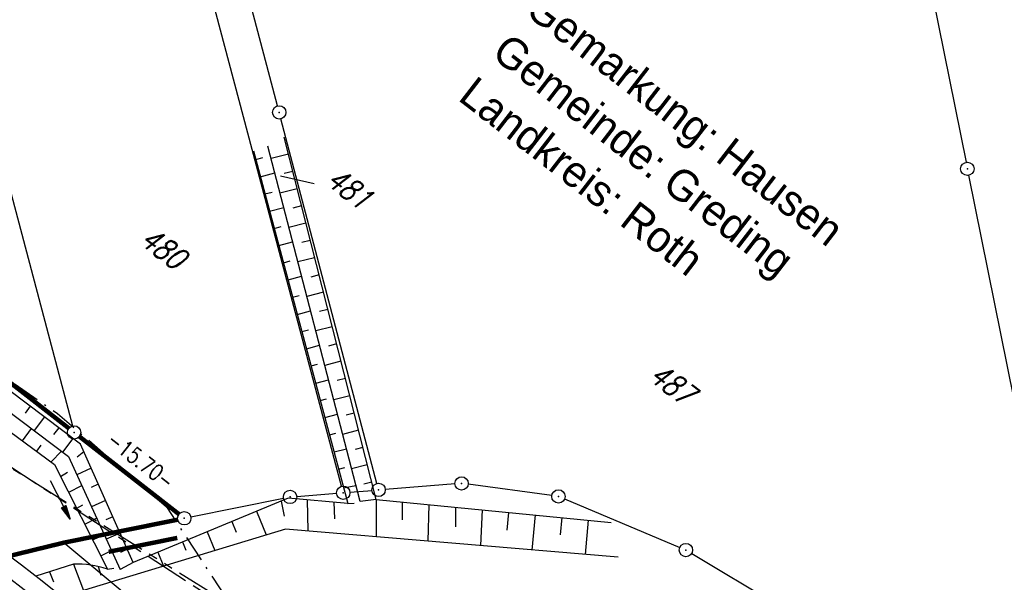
# Model space of a CAD drawing. Extents: x 449544 to 450624, y 436205 to 437134.
# Tile 111 of 114: x 450205 to 450316, y 436598 to 436661. Entities that reach past the tile are written whole.
import ezdxf

# ---------------------------------------------------------------- set-up
doc = ezdxf.new("R2010")
doc.units = 0
doc.header["$LTSCALE"] = 2
doc.header["$MEASUREMENT"] = 0
for name, pattern in [('AUSGEZOGEN', [0]), ('BAB-FM2', [2.6, 1.5, -0.5, 0.1, -0.5]), ('GEMARKBAB', [3.7, 2, -0.5, 0.1, -0.5, 0.1, -0.5]), ('PHANTOMX2', [5, 2.5, -0.5, 0.5, -0.5, 0.5, -0.5])]:
    doc.linetypes.add(name, pattern=pattern)
doc.layers.get('0').update_dxf_attribs({"linetype": 'AUSGEZOGEN'})
for name, color, linetype in [('214-ABSTAND', 8, 'AUSGEZOGEN'), ('214-FLSTNR', 8, 'AUSGEZOGEN'), ('214-GEMARKGRZ', 7, 'GEMARKBAB'), ('214-GRENZL', 8, 'AUSGEZOGEN'), ('214-GRENZL-BAB', 7, 'AUSGEZOGEN'), ('214-GRENZP', 8, 'AUSGEZOGEN'), ('214-GRENZP-BAB', 7, 'AUSGEZOGEN'), ('BAB_FM', 5, 'BAB-FM2'), ('BAUWOTOP', 250, 'AUSGEZOGEN'), ('BOESCHG', 250, 'AUSGEZOGEN'), ('FBRTOP', 250, 'AUSGEZOGEN'), ('GRABEN', 250, 'AUSGEZOGEN'), ('Lichtwellenleiter COLT', 46, 'PHANTOMX2'), ('Lichtwellenleiter GLH', 46, 'PHANTOMX2'), ('PFEILTOP', 200, 'AUSGEZOGEN'), ('SCHRIFT', 7, 'AUSGEZOGEN')]:
    doc.layers.add(name, color=color, linetype=linetype)
doc.styles.add('ROMANS', font='romans.shx', dxfattribs={"width": 0.8})
doc.styles.add('UNIR-H', font='unir_h.shx', dxfattribs={"width": 0.8})

# ---------------------------------------------------------------- blocks, each defined once
blk = doc.blocks.new('GST')
at = {"color": 0}
blk.add_circle((0, 0), 0.75, dxfattribs=at)
blk.add_point((0, 0), dxfattribs=at)
blk = doc.blocks.new('PFEIL2')
at = {"color": 0}
for p, q in [((0.88, 0), (-2.4, -0.01)), ((0.88, -0.27), (0.88, 0.28)), ((0.88, 0.28), (2.43, 0.01)), ((0.91, 0.27), (0.88, 0.26)), ((0.97, 0.26), (0.88, 0.25)), ((1.02, 0.25), (0.88, 0.23)), ((1.07, 0.24), (0.88, 0.21)), ((1.13, 0.23), (0.88, 0.19)), ((1.18, 0.22), (0.88, 0.17)), ((1.24, 0.21), (0.88, 0.15)), ((1.29, 0.21), (0.88, 0.14)), ((1.34, 0.2), (0.88, 0.12)), ((1.4, 0.19), (0.88, 0.1)), ((1.45, 0.18), (0.88, 0.08)), ((1.51, 0.17), (0.88, 0.06)), ((1.56, 0.16), (0.88, 0.04)), ((1.61, 0.15), (0.88, 0.02)), ((1.67, 0.14), (0.88, 0.01)), ((1.72, 0.13), (0.88, -0.01)), ((1.78, 0.12), (0.88, -0.03)), ((1.83, 0.11), (0.88, -0.05)), ((1.88, 0.1), (0.88, -0.07)), ((1.94, 0.09), (0.88, -0.09)), ((2.05, 0.08), (0.88, -0.12)), ((1.99, 0.08), (0.88, -0.11)), ((2.1, 0.07), (0.88, -0.14)), ((2.15, 0.06), (0.88, -0.16)), ((2.21, 0.05), (0.88, -0.18)), ((2.26, 0.04), (0.88, -0.2)), ((2.32, 0.03), (0.88, -0.22)), ((2.37, 0.02), (0.88, -0.23)), ((2.42, 0.01), (0.88, -0.25)), ((2.43, 0.01), (0.88, -0.27))]:
    blk.add_line(p, q, dxfattribs=at)

msp = doc.modelspace()

# ---------------------------------------------------------------- linework, layer by layer
at = {"layer": '214-FLSTNR'}
msp.add_line((450234.23, 436643.46), (450238, 436642.58), dxfattribs=at)
at = {"layer": '214-GEMARKGRZ', "const_width": 0.5, "flags": 128}
msp.add_lwpolyline([(450222.63, 436602.79), (450214.93, 436601.23)], dxfattribs=at)
at = {"layer": '214-GRENZL'}
for p, q in [((450191.84, 436687.19), (450210.85, 436615.37)), ((450241.09, 436608.59), (450220.4, 436686.52)), ((450233.89, 436651.31), (450224.91, 436685.15)), ((450304.07, 436680.42), (450311.23, 436644.98)), ((450245.06, 436608.91), (450234.27, 436649.86)), ((450325.42, 436574.81), (450311.53, 436643.51)), ((450242.03, 436607.92), (450244.51, 436608.12)), ((450253.83, 436608.85), (450246, 436608.24)), ((450264.71, 436607.55), (450255.32, 436608.81)), ((450224.16, 436605.14), (450234.57, 436607.24)), ((450236.05, 436607.45), (450240.54, 436607.8)), ((450266.14, 436607.16), (450279.08, 436601.72)), ((450222.69, 436604.84), (450214.83, 436603.25)), ((450226.8, 436588.2), (450209.87, 436602.25)), ((450280.42, 436601.05), (450324.93, 436574.46))]:
    msp.add_line(p, q, dxfattribs=at)
at = {"layer": '214-GRENZL-BAB', "const_width": 0.5, "flags": 128}
for points in [[(450179.26, 436639.38), (450210.45, 436615.1)], [(450222.83, 436605.45), (450211.63, 436614.18)], [(450222.69, 436604.84), (450213.42, 436602.97)], [(450193.28, 436598.2), (450209.87, 436602.25)], [(450213.42, 436602.97), (450209.87, 436602.25)]]:
    msp.add_lwpolyline(points, dxfattribs=at)
at = {"layer": 'BAB_FM', "flags": 128}
msp.add_lwpolyline([(449867.1, 436886.07), (449868.78, 436885.37), (449871.61, 436884.56), (449881.88, 436874.6), (449893.93, 436863.02), (449905.05, 436850.42), (449911.85, 436844.29), (449914.99, 436841.79), (449923.24, 436835.45), (449924.69, 436833.96), (449928.72, 436828.45), (449933, 436822.87), (449938.91, 436817.32), (449948.21, 436810.14), (449956.71, 436802.57), (449960.09, 436798.88), (449962.72, 436797.34), (449965.09, 436795.58), (449967.64, 436793.34), (449971.8, 436789.7), (449983.8, 436780.45), (449984.58, 436779.82), (450000.83, 436766.97), (450023.16, 436749.49), (450044.07, 436733.15), (450062.61, 436718.77), (450086.94, 436701.21), (450105.2, 436692.43), (450144.66, 436662.35), (450181.2, 436636.07), (450209.18, 436616.75), (450221.41, 436606.27), (450234.02, 436587.04), (450235.56, 436584.87), (450244.37, 436583.32), (450262.33, 436568.86), (450308.02, 436529.96), (450339.66, 436504.64), (450344.4, 436500.79), (450348.41, 436497.61), (450352.33, 436494.5), (450354.37, 436492.88)], dxfattribs=at)
at = {"layer": 'BAUWOTOP'}
for centre in [(532298.6, 542714.62), (532297.41, 542713.02)]:
    msp.add_arc(centre, 134162.97, 232.267126, 232.2873301, dxfattribs=at)
at = {"layer": 'BOESCHG'}
for p, q in [((450231.45, 436645.28), (450232.26, 436645.5)), ((450235.11, 436645.89), (450233.16, 436645.4)), ((450231.96, 436643.35), (450233.58, 436643.78)), ((450235.6, 436643.95), (450234.63, 436643.71)), ((450232.48, 436641.42), (450233.28, 436641.63)), ((450236.09, 436642.01), (450234.17, 436641.52)), ((450236.59, 436640.07), (450235.63, 436639.83)), ((450233, 436639.48), (450234.59, 436639.91)), ((450233.52, 436637.55), (450234.3, 436637.76)), ((450237.08, 436638.14), (450235.17, 436637.65)), ((450234.04, 436635.62), (450235.59, 436636.04)), ((450237.57, 436636.2), (450236.62, 436635.96)), ((450234.55, 436633.69), (450235.32, 436633.89)), ((450238.06, 436634.26), (450236.18, 436633.78)), ((450238.56, 436632.32), (450237.62, 436632.08)), ((450235.07, 436631.76), (450236.6, 436632.17)), ((450235.59, 436629.82), (450236.34, 436630.03)), ((450239.05, 436630.38), (450237.18, 436629.91)), ((450236.11, 436627.89), (450237.6, 436628.29)), ((450239.54, 436628.44), (450238.61, 436628.21)), ((450236.62, 436625.96), (450237.37, 436626.16)), ((450240.03, 436626.51), (450238.19, 436626.04)), ((450240.53, 436624.57), (450239.61, 436624.33)), ((450237.14, 436624.03), (450238.61, 436624.42)), ((450237.66, 436622.1), (450238.39, 436622.29)), ((450241.02, 436622.63), (450239.2, 436622.17)), ((450238.18, 436620.16), (450239.62, 436620.55)), ((450241.51, 436620.69), (450240.61, 436620.46)), ((450238.69, 436618.23), (450239.41, 436618.42)), ((450242, 436618.75), (450240.2, 436618.29)), ((450206.12, 436617.58), (450205.54, 436616.81)), ((450242.5, 436616.81), (450241.6, 436616.59)), ((450207.71, 436616.38), (450206.56, 436614.84)), ((450239.21, 436616.3), (450240.62, 436616.68)), ((450205.24, 436613.71), (450206.24, 436615.08)), ((450209.31, 436615.17), (450208.73, 436614.4)), ((450239.73, 436614.37), (450240.43, 436614.56)), ((450242.99, 436614.88), (450241.21, 436614.42)), ((450210.91, 436613.97), (450209.75, 436612.43)), ((450206.85, 436612.53), (450207.35, 436613.2)), ((450208.46, 436611.34), (450209.61, 436612.54)), ((450212.14, 436612.47), (450211.39, 436611.84)), ((450240.25, 436612.44), (450241.63, 436612.81)), ((450243.48, 436612.94), (450242.6, 436612.71)), ((450209.53, 436609.7), (450210.3, 436610.18)), ((450212.95, 436610.64), (450211.35, 436609.87)), ((450240.76, 436610.51), (450241.45, 436610.69)), ((450243.97, 436611), (450242.21, 436610.55)), ((450244.47, 436609.06), (450243.59, 436608.84)), ((450210.44, 436607.92), (450211.9, 436608.66)), ((450213.76, 436608.82), (450212.96, 436608.46)), ((450241.32, 436608.42), (450242.7, 436608.69)), ((450214.58, 436606.99), (450212.99, 436606.28)), ((450234.3, 436606.93), (450234.64, 436605.22)), ((450237.22, 436607.07), (450237.3, 436603.57)), ((450240.21, 436606.79), (450240.29, 436604.92)), ((450244.96, 436607.12), (450243.17, 436606.89)), ((450244.96, 436607.12), (450244.96, 436602.92)), ((450247.94, 436604.81), (450247.94, 436606.83)), ((450211.34, 436606.13), (450212.04, 436606.49)), ((450231.53, 436605.79), (450232.63, 436603.12)), ((450241.8, 436606.64), (450242.51, 436606.71)), ((450250.81, 436602.42), (450250.93, 436606.54)), ((450253.94, 436604.05), (450253.92, 436606.24)), ((450256.72, 436601.92), (450256.9, 436605.95)), ((450212.24, 436604.35), (450213.57, 436605.02)), ((450215.39, 436605.16), (450214.61, 436604.81)), ((450228.75, 436604.64), (450229.25, 436603.44)), ((450259.69, 436603.67), (450259.89, 436605.66)), ((450262.49, 436601.43), (450262.87, 436605.37)), ((450265.67, 436603.12), (450265.86, 436605.07)), ((450268.47, 436600.92), (450268.84, 436604.78)), ((450225.98, 436603.49), (450226.86, 436601.37)), ((450213.14, 436602.56), (450213.77, 436602.88)), ((450216.2, 436603.33), (450214.66, 436602.65)), ((450214.04, 436600.78), (450215.23, 436601.38)), ((450217.02, 436601.51), (450216.25, 436601.17)), ((450223.21, 436602.34), (450223.59, 436601.42)), ((450220.44, 436601.19), (450221.09, 436599.62)), ((450210.97, 436599.85), (450212.1, 436596.89)), ((450213.76, 436599.57), (450214.05, 436598.62)), ((450214.8, 436599.29), (450215.52, 436599.38)), ((450217.67, 436600.04), (450216.22, 436599.23)), ((450208.29, 436598.99), (450208.73, 436597.86))]:
    msp.add_line(p, q, dxfattribs=at)
at = {"layer": 'BOESCHG', "flags": 128}
for points in [[(450217.67, 436600.04), (450211.76, 436613.33), (450189.61, 436630.02), (450153.97, 436656.16), (450104.23, 436691.7)], [(450102.32, 436689.81), (450151.72, 436653.28), (450188.01, 436626.4), (450208.85, 436611.05), (450214.8, 436599.29)], [(450244.96, 436607.12), (450234.63, 436647.78)], [(450231.18, 436646.27), (450241.8, 436606.64)], [(450241.8, 436606.64), (450235.1, 436607.27), (450217.67, 436600.04)], [(450244.96, 436607.12), (450271.36, 436604.53)]]:
    msp.add_lwpolyline(points, dxfattribs=at)
at = {"layer": 'BOESCHG'}
for points in [[(450272.14, 436600.61), (450234.8, 436603.78), (450209.75, 436596.18)], [(450210.97, 436599.85), (450206.76, 436598.5)]]:
    msp.add_lwpolyline(points, dxfattribs=at)
msp.add_arc((450211.2, 436588.12), 11.73, 72.1755, 91.1324, dxfattribs=at)
at = {"layer": 'FBRTOP', "const_width": 0.5}
msp.add_lwpolyline([(450227.83, 436575.91, 0.000077), (450230.1, 436574.14, 0.000747), (450230.34, 436573.96, 0.000014), (450251.97, 436557.29, 0.000391), (450252.77, 436556.68, 0.000261), (450258.31, 436552.43, -0.000213), (450265.1, 436547.22, -0.000415), (450274.58, 436539.93, -0.002254), (450276.3, 436538.59, -0.000448), (450276.99, 436538.05, 0.000243), (450278.26, 436537.05, 0.000287), (450284.45, 436532.19, 0.000586)], format="xyb", dxfattribs=at)
at = {"layer": 'GRABEN', "flags": 128}
for points in [[(450103.59, 436690.73), (450152.72, 436654.75), (450189.09, 436627.99), (450210.4, 436611.94), (450216.22, 436599.23)], [(450243.17, 436606.89), (450232.8, 436646.78)]]:
    msp.add_lwpolyline(points, dxfattribs=at)
at = {"layer": 'Lichtwellenleiter COLT'}
msp.add_lwpolyline([(450197.42, 436614.74), (450246.85, 436583.95), (450255.59, 436578.36), (450303.8, 436538.24), (450316.46, 436527.29), (450320.45, 436522.43), (450321.28, 436519.37), (450344.26, 436499.46), (450375.28, 436473.64), (450411.57, 436447.09), (450421.02, 436439.28), (450454.89, 436407.96), (450513.61, 436354.06), (450539.45, 436330.93)], dxfattribs=at)
at = {"layer": 'Lichtwellenleiter GLH', "flags": 128}
msp.add_lwpolyline([(449656.57, 437044.65), (449662.24, 437040.56), (449672.52, 437035.64), (449674.78, 437034.6), (449688.14, 437027.63), (449701.05, 437018.18), (449712.46, 437010.13), (449722.3, 437002.3), (449730.86, 436994.18), (449735.94, 436988.35), (449789.13, 436946.92), (449802.1, 436935.3), (449809.68, 436928.95), (449822.5, 436919.98), (449850.92, 436898.87), (449850.92, 436898.87), (449871.01, 436884.1), (449881.82, 436876.58), (449890.28, 436869.28), (449900.71, 436858.39), (449905.63, 436851.73), (449944.07, 436807.42), (449947.34, 436805.21), (449952.29, 436803.87), (449962.96, 436797.43), (449971.8, 436789.7), (450021.15, 436750.92), (450044.07, 436733.15), (450073.09, 436711.06), (450098.98, 436688.55), (450103.61, 436685.18), (450115.05, 436677.57), (450134.98, 436662.97), (450149.32, 436652.29), (450157.85, 436645.8), (450191.41, 436620.25), (450199.39, 436614.31), (450201.85, 436612.1), (450242.01, 436586.03), (450242.01, 436586.03), (450252.83, 436580.7), (450264.34, 436570.23), (450284.13, 436553.97), (450305.95, 436536.43), (450315.24, 436529.22), (450318.49, 436523.37), (450322.61, 436518), (450335.2, 436507.12), (450349.37, 436495.02), (450378.61, 436471.46), (450397.27, 436456.62), (450413.03, 436444.06), (450428.92, 436430.92), (450443.96, 436417.89), (450462.95, 436401.52), (450478.16, 436386.91), (450491.1, 436374.47), (450506.2, 436360.88), (450517.49, 436348.59), (450531.53, 436332.7), (450534.53, 436330.39), (450537.35, 436328.21)], dxfattribs=at)

# ---------------------------------------------------------------- block references
at = {"layer": '214-GRENZP', "rotation": 322.3368156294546}
for p in [(450234.08, 436650.58), (450311.38, 436644.24), (450245.25, 436608.18), (450254.57, 436608.91), (450235.3, 436607.39), (450241.28, 436607.86), (450265.45, 436607.45), (450279.77, 436601.43)]:
    msp.add_blockref('GST', p, dxfattribs=at)
at = {"layer": '214-GRENZP-BAB', "rotation": 322.3368156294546}
for p in [(450211.04, 436614.64), (450223.42, 436604.99)]:
    msp.add_blockref('GST', p, dxfattribs=at)
at = {"layer": 'PFEILTOP', "rotation": 297.0015127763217}
msp.add_blockref('PFEIL2', (450209.48, 436607.07), dxfattribs=at)

# ---------------------------------------------------------------- texts
at = {"layer": '214-ABSTAND', "insert": (450218.54, 436611.49), "char_height": 1.8, "attachment_point": 5, "rotation": 322.063, "style": 'ROMANS'}
msp.add_mtext('-15.70-', dxfattribs=at)
at = {"layer": '214-FLSTNR', "style": 'ROMANS', "oblique": 15, "width": 0.8}
for s, p in [('481', (450239.17, 436642.64)), ('480', (450218.26, 436635.95)), ('487', (450275.45, 436620.67))]:
    msp.add_text(s, height=2.5, rotation=322.3368, dxfattribs=at).set_placement(p)
at = {"layer": 'SCHRIFT', "style": 'UNIR-H'}
for s, p in [('Gemarkung: Hausen', (450261.52, 436661.74)), ('Gemeinde: Greding', (450257.78, 436656.89)), ('Landkreis: Roth', (450254.04, 436652.04))]:
    msp.add_text(s, height=3.5, rotation=322.3368, dxfattribs=at).set_placement(p)

doc.saveas('drawing.dxf')
